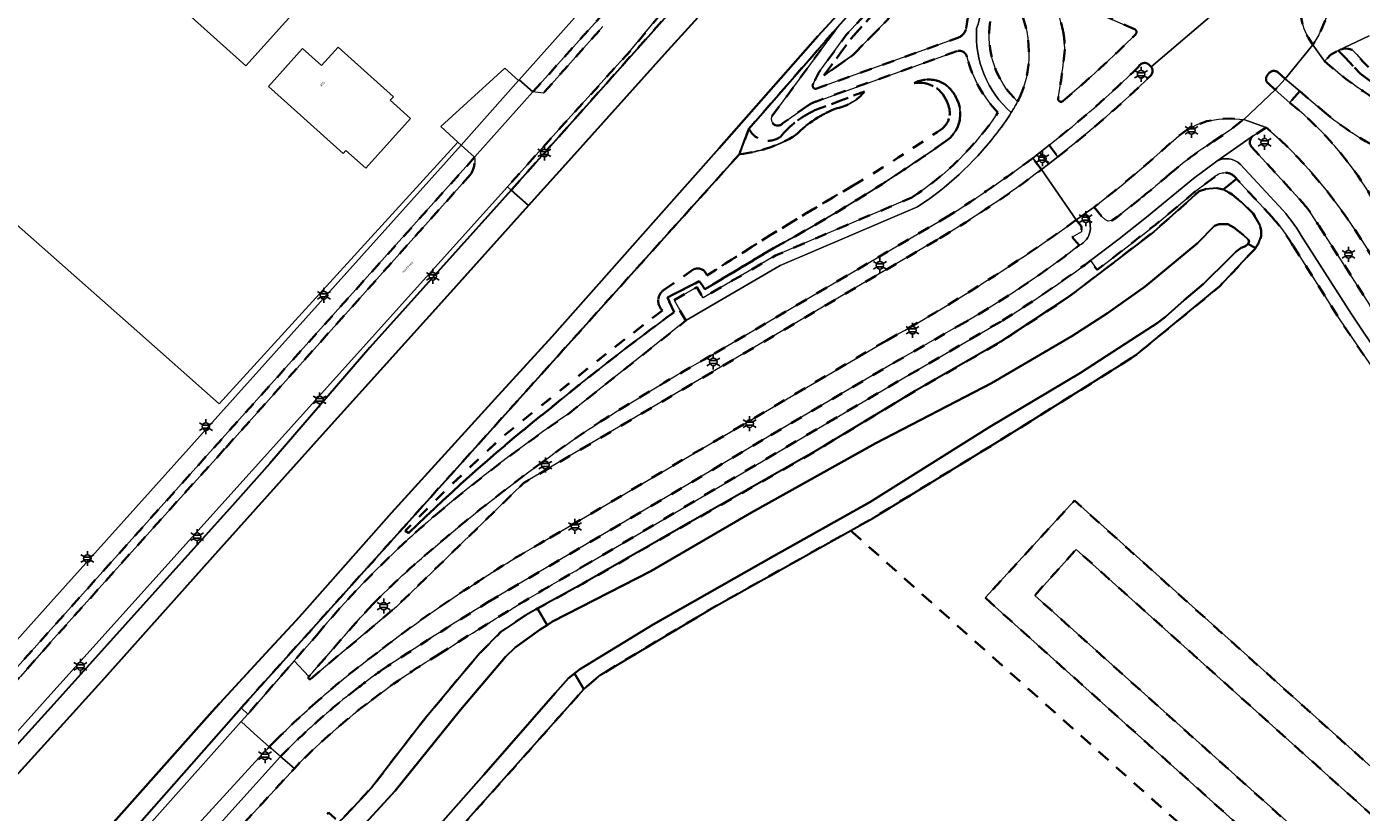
# Model space of a CAD drawing. Extents: x 105780 to 185197, y 477999 to 525027.
# Tile 4 of 256: x 105996 to 106222, y 478140 to 478273. Entities that reach past the tile are written whole.
import ezdxf
from ezdxf.enums import TextEntityAlignment as Align

# ---------------------------------------------------------------- set-up
doc = ezdxf.new("R2010")
doc.units = 0
doc.linetypes.add('XX-HIDDEN', pattern=[4, 2, -2])
for name, color, linetype, lineweight in [('B-GV-GR-MATERIAALGRENS-G', 252, 'XX-HIDDEN', 35), ('B-RO-IE-MEUBILAIR_WEGMEUBILAIR-S', 252, 'Continuous', 25), ('B-WE-GW-WATERGANG_SLOOT_INSTEEK-G', 252, 'Continuous', 30), ('B-XX-KG-KADASTRAAL_BEBOUWING-G', 252, 'Continuous', 20), ('B1-WE-GK-BESCHOEIING-G', 130, 'GK-BESCHOEIING', 35), ('B1-WE-GW-TALUD_KRUIN-G', 252, 'Continuous', 25), ('B1-WE-OG-BEBOUWING-T18', 7, 'Continuous', 18), ('B1-WE-OG-TERREIN_ERF-GV', 252, 'Continuous', 18), ('B1-WE-OG-TOPOGRAFIE-T18', 10, 'Continuous', 18), ('B1-WE-OG-WEG-GV', 7, 'Continuous', 18), ('B1-WE-VH-VERHARDING_ASFALT-GV', 252, 'Continuous', 18), ('B1-WE-VH-VERHARDING_BETONSTRAATSTEEN-GV', 252, 'Continuous', 18), ('B1-WE-VH-VERHARDING_TEGEL-GV', 252, 'Continuous', 18)]:
    doc.layers.add(name, color=color, linetype=linetype, lineweight=lineweight)
doc.styles.add('NLCS-ISO', font='NLCS-ISO.ttf')
doc.styles.add('NLCS-ISO-M200-T18', font='NLCS-ISO.ttf', dxfattribs={"height": 0.36})
doc.linetypes.add('GK-BESCHOEIING', pattern='A,30,-5,[1,NLCS.SHX,S=1,R=0,X=0,Y=0],-5', length=40)

# ---------------------------------------------------------------- blocks, each defined once
blk = doc.blocks.new('B-SIE-WEG_LICHTMAST-SO')
at = {"ltscale": 0.1}
for p, q in [((-1.1, 0.63), (-2.19, 1.27)), ((0, 1.27), (0, 2.53)), ((1.1, 0.63), (2.19, 1.27)), ((-1.1, -0.63), (-2.19, -1.27)), ((0, -1.27), (0, -2.53)), ((1.1, -0.63), (2.19, -1.27))]:
    blk.add_line(p, q, dxfattribs=at)
at = {"flags": 128}
for points in [[(-1.16, 0.5), (1.16, 0.5)], [(-1.16, -0.5), (1.16, -0.5)]]:
    blk.add_lwpolyline(points, dxfattribs=at)
at = {"ltscale": 0.1}
blk.add_circle((0, 0), 1.27, dxfattribs=at)
at = {"style": 'NLCS-ISO'}
blk.add_attdef('TYPE', text='', height=1.8, dxfattribs=at).set_placement((0, 2.53), align=Align.BOTTOM_CENTER)

msp = doc.modelspace()

# ---------------------------------------------------------------- linework, layer by layer
at = {"layer": 'B-GV-GR-MATERIAALGRENS-G', "flags": 128}
for points in [[(106212.58, 478271.364), (106213.33, 478270.195), (106214.348, 478271.871), (106215.483, 478274.482), (106216.281, 478276.441), (106217.456, 478279.987), (106218.313, 478282.727), (106219.893, 478286.557), (106221.221, 478289.252), (106225.036, 478295.828), (106224.892, 478296.449), (106224.603, 478297.014), (106224.028, 478297.454), (106222.204, 478298.536)], [(106103.053, 478275.391), (106098.038, 478269.277), (106086.825, 478256.935), (106077.176, 478246.215), (106077.803, 478245.654), (106086.245, 478255.077), (106101.392, 478272.076), (106120.066, 478293.033)], [(106145.721, 478284.079), (106134.506, 478271.925), (106129.808, 478265.522), (106128.902, 478263.664)], [(106151.42, 478282.843), (106151.283, 478282.415), (106143.718, 478276.783), (106135.611, 478268.487), (106130.667, 478265.003), (106135.279, 478271.288), (106144.549, 478281.516)], [(106144.549, 478281.516), (106135.279, 478271.288), (106130.667, 478265.003), (106135.611, 478268.487), (106143.718, 478276.783)], [(106183.204, 478272.855), (106170.304, 478278.474)], [(106093.503, 478275.623), (106081.473, 478262.225), (106083.257, 478262.043), (106093.278, 478273.268)], [(106121.898, 478258.158), (106133.029, 478273.257), (106117.994, 478255.998)], [(106154.726, 478273.032), (106155.006, 478274.842)], [(106129.307, 478262.744), (106153.299, 478271.391)], [(106153.138, 478269.141), (106129.397, 478260.638)], [(106298.919, 478215.171), (106294.018, 478215.16), (106289.968, 478218.462), (106284.03, 478223.505), (106274.739, 478232.231), (106269.87, 478237.213), (106264.203, 478242.665), (106260.127, 478245.059), (106254.181, 478249.429), (106251.066, 478250.898), (106245.609, 478253.497), (106239.502, 478256.449), (106233.998, 478258.025), (106228.219, 478260.79), (106224.992, 478262.578), (106221.337, 478265.351), (106217.634, 478269.264), (106216.343, 478268.478), (106215.308, 478267.459)], [(106273.587, 478237.447), (106272.502, 478238.473), (106272.261, 478238.686), (106272.097, 478238.83), (106270.109, 478240.583), (106265.715, 478244.336), (106258.713, 478250.657), (106256.518, 478252.595), (106254.399, 478254.295), (106252.156, 478255.749), (106249.768, 478256.953), (106247.237, 478257.985), (106244.64, 478258.803), (106241.907, 478259.415), (106233.633, 478260.99), (106231.506, 478261.428), (106229.834, 478261.928), (106228.104, 478262.579), (106226.396, 478263.477), (106224.908, 478264.479), (106223.872, 478265.307), (106223.702, 478265.47), (106221.914, 478267.244), (106220.777, 478268.584), (106219.99, 478269.364), (106219.373, 478269.537), (106218.697, 478269.566), (106217.634, 478269.264)], [(106217.634, 478269.264), (106221.337, 478265.351), (106224.992, 478262.578), (106228.219, 478260.79), (106233.998, 478258.025), (106239.502, 478256.449), (106245.609, 478253.497), (106251.066, 478250.898), (106254.181, 478249.429), (106260.127, 478245.059), (106264.203, 478242.665), (106269.87, 478237.213), (106274.739, 478232.231), (106284.03, 478223.505), (106289.968, 478218.462), (106294.018, 478215.16), (106298.919, 478215.171)], [(106186.02, 478266.455), (106185.668, 478266.832)], [(106205.976, 478265.444), (106205.639, 478265.027)], [(106205.763, 478263.7), (106206.993, 478262.602), (106208.639, 478264.438), (106207.427, 478265.551)], [(106129.153, 478259.14), (106137.543, 478262.312)], [(106137.543, 478262.312), (106129.153, 478259.14)], [(106211.134, 478262.347), (106209.427, 478260.418)], [(106215.629, 478258.559), (106211.134, 478262.347)], [(106127.912, 478259.878), (106123.71, 478256.935)], [(106163.424, 478260.61), (106163.582, 478260.911), (106163.738, 478261.214)], [(106196.47, 478253.83), (106199.61, 478255.951), (106201.673, 478257.596), (106199.424, 478257.745), (106197.401, 478257.657), (106195.434, 478257.281), (106193.802, 478256.714), (106191.988, 478255.751), (106190.664, 478254.821), (106188.491, 478252.913), (106185.515, 478250.248), (106180.905, 478246.377), (106178.177, 478244.201), (106176.34, 478242.764)], [(106117.994, 478255.998), (106116.391, 478251.714)], [(106205.468, 478256.234), (106203.329, 478254.845), (106202.93, 478254.3)], [(106229.848, 478223.661), (106229.206, 478224.576), (106227.512, 478227.243), (106226.526, 478228.988), (106225.642, 478230.839), (106221.643, 478237.122), (106218.711, 478241.502), (106215.881, 478245.31), (106212.658, 478249.148), (106209.917, 478252.103), (106207.753, 478254.21), (106205.468, 478256.234)], [(106168.752, 478253.248), (106170.21, 478251.249)], [(106202.924, 478253.032), (106211.711, 478243.435)], [(106071.62, 478251.188), (106000, 478171.385), (105987.634, 478157.606), (105980.655, 478149.881)], [(106116.391, 478251.714), (106032.141, 478158.119), (106033.268, 478157.071), (106040.337, 478165.174), (106041.131, 478166.085), (106044.925, 478170.433)], [(106167.44, 478249.097), (106165.993, 478251.042)], [(106029.537, 478202.081), (106070.97, 478248.31)], [(105939.836, 478018.62), (105966.527, 478047.583), (105992.56, 478076.212), (106000, 478083.988), (106007.647, 478092.983), (106018.288, 478105.739), (106029.264, 478117.834), (106042.811, 478133.101), (106042.88, 478133.179), (106046.41, 478136.613), (106045.927, 478137.04), (106044.803, 478138.033), (106046.915, 478140.423), (106048.039, 478139.43), (106048.703, 478138.843), (106049.487, 478139.606), (106054.192, 478144.611), (106063.179, 478156.28), (106072.5, 478167.369), (106076.051, 478170.957), (106080.269, 478173.802), (106082.256, 478174.895), (106089.87, 478179.082), (106109.65, 478190.393), (106129.017, 478201.369), (106146.062, 478211.669), (106160.545, 478219.964), (106171.795, 478227.411), (106175.02, 478229.835), (106186.429, 478238.611), (106192.791, 478244.206), (106194.113, 478245.458), (106195.19, 478245.796), (106197.098, 478245.972), (106198.179, 478245.729), (106200.457, 478247.558), (106200.335, 478247.69)], [(106200.457, 478247.558), (106198.179, 478245.729), (106199.677, 478244.907), (106201.262, 478243.587), (106203.264, 478241.688), (106204.353, 478239.785), (106204.477, 478239.301), (106204.607, 478238.79), (106204.607, 478238.748), (106204.612, 478237.877), (106204.203, 478236.713), (106203.627, 478235.797), (106202.878, 478234.998), (106202.373, 478234.46), (106197.601, 478229.373), (106183.633, 478217.927), (106181.234, 478216.337), (106161.046, 478203.696), (106138.871, 478190.132), (106135.205, 478188.084), (106240.887, 478093.941), (106273.105, 478127.405), (106269.943, 478129.668), (106267.559, 478131.801), (106241.027, 478102.184), (106157.952, 478176.708), (106173.03, 478193.143), (106251.416, 478122.782), (106258.462, 478130.746), (106230.606, 478155.711), (106230.554, 478156.022), (106234.251, 478160.296), (106262.47, 478135.106), (106270.941, 478144.395), (106243.818, 478168.753), (106243.375, 478170.611), (106243.729, 478170.936), (106240.99, 478173.539), (106246.501, 478179.664), (106247.168, 478179.771), (106249.03, 478177.928), (106251.039, 478180.176), (106261.799, 478170.405), (106260.101, 478168.407), (106277.849, 478152.005), (106284.336, 478159.286), (106265.667, 478175.994), (106232.046, 478206.053), (106231.214, 478206.8), (106227.436, 478210.864), (106223.013, 478216.153), (106217.807, 478223.869), (106209.963, 478236.26)], [(106196.691, 478247.851), (106193.861, 478245.73), (106186.709, 478239.787), (106181.971, 478236.051), (106176.861, 478232.172), (106175.749, 478233.713)], [(106206.444, 478241.079), (106200.457, 478247.558)], [(106107.348, 478223.587), (106105.333, 478227.014), (106109.168, 478229.239), (106110.262, 478227.451), (106122.48, 478234.579), (106145.558, 478244.407)], [(106176.34, 478242.764), (106177.718, 478241.106), (106178.268, 478240.589), (106178.741, 478240.384), (106179.334, 478240.484), (106180.334, 478241.148), (106184.485, 478244.459)], [(106151.858, 478241.329), (106111.554, 478217.659)], [(106173.855, 478236.311), (106172.647, 478237.691), (106174.246, 478238.567), (106174.197, 478239.51), (106173.343, 478240.601)], [(106214.328, 478239.655), (106227.538, 478219.149), (106233.081, 478212.815), (106236.544, 478209.422), (106269.896, 478179.606), (106287.087, 478164.31)], [(106043.928, 478163.023), (106058.392, 478175.214), (106079.961, 478196.144), (106150.294, 478237.533)], [(106122.133, 478235.82), (106110.564, 478228.889), (106109.604, 478230.242), (106104.211, 478227.5), (106105.358, 478224.993)], [(106105.358, 478224.993), (106104.211, 478227.5), (106109.604, 478230.242), (106110.564, 478228.889), (106122.133, 478235.82)], [(106103.715, 478228.829), (106108.577, 478232.199)], [(106108.577, 478232.199), (106103.715, 478228.829)], [(106103.366, 478225.309), (106095.305, 478219.093), (106085.628, 478211.398), (106075.994, 478203.649), (106067.843, 478195.962), (106059.899, 478188.062), (106060.489, 478187.677)], [(106087.452, 478207.791), (106107.348, 478223.587)], [(106095.305, 478219.093), (106103.366, 478225.309)], [(106160.528, 478223.393), (106144.193, 478213.88), (106109.119, 478193.245), (106091.122, 478182.69)], [(106121.698, 478204.233), (106143.301, 478216.878), (106153.323, 478222.623)], [(106060.489, 478187.677), (106059.899, 478188.062), (106067.843, 478195.962), (106075.994, 478203.649), (106085.628, 478211.398), (106095.305, 478219.093)], [(106141.295, 478220.242), (106083.426, 478186.332)], [(106073.874, 478175.959), (106107.945, 478196.038), (106121.698, 478204.233)], [(105982.555, 478149.851), (105983.407, 478150.693), (105989.025, 478156.835), (105990.309, 478158.451), (105994.827, 478163.431), (105996.041, 478164.75), (106000, 478169.266), (106020.24, 478191.84), (106029.537, 478202.081)], [(106038.02, 478152.659), (106036.916, 478151.545), (106037.235, 478151.267), (106038.82, 478149.891)], [(106042.095, 478148.875), (106041.163, 478147.866), (106035.776, 478142.032), (106032.769, 478138.807), (106000, 478102.36), (105967.345, 478066.04), (105967.835, 478065.583), (105971.067, 478062.571), (105968.777, 478060.061), (105966.68, 478061.935), (105965.514, 478062.977), (105965.002, 478063.435), (105907.98, 478000.013)]]:
    msp.add_lwpolyline(points, dxfattribs=at)
for points in [[(106163.738, 478261.214, 0.2566463), (106162.306, 478278.849)], [(106169.599, 478277.812, -0.036676), (106171.121, 478272.412)], [(106211.202, 478275.666, 0.0901715), (106212.58, 478271.364)], [(106158.81, 478274.12, 0.2480946), (106163.424, 478260.61)], [(106153.299, 478271.391, 0.278367), (106154.726, 478273.032)], [(106171.048, 478260.652, 0.0219573), (106183.4, 478272.027)], [(106171.121, 478272.412, -0.0495939), (106171.387, 478269.386)], [(106183.4, 478272.027, 0.4903094), (106183.204, 478272.855)], [(106154.853, 478268.186, 0.4216726), (106153.138, 478269.141)], [(106171.387, 478269.386, -0.0231334), (106170.266, 478261.135)], [(106160.073, 478258.735, -0.1294634), (106154.853, 478268.186)], [(106183.898, 478266.526, -0.0287044), (106168.752, 478253.248)], [(106185.668, 478266.832, 0.5039349), (106183.898, 478266.526)], [(106185.974, 478265.035, 0.3380385), (106186.02, 478266.455)], [(106215.308, 478267.459, 0.0851267), (106231.239, 478257.277)], [(106145.913, 478263.697, -0.4400474), (106152.956, 478261.374)], [(106152.956, 478261.374, 0.4400474), (106145.913, 478263.697)], [(106170.21, 478251.249, 0.0269345), (106185.974, 478265.035)], [(106205.639, 478265.027, 0.4235456), (106205.763, 478263.7)], [(106207.427, 478265.551, 0.3990505), (106205.976, 478265.444)], [(106128.902, 478263.664, 0.6227281), (106129.307, 478262.744)], [(106137.543, 478262.312, -0.1785504), (106132.899, 478259.491)], [(106132.899, 478259.491, 0.1785504), (106137.543, 478262.312)], [(106151.603, 478260.214, 0.3828098), (106145.913, 478263.697)], [(106145.913, 478263.697, -0.3828098), (106151.603, 478260.214)], [(106129.397, 478260.638, 0.0833757), (106127.912, 478259.878)], [(106150.727, 478256.073, 0.3458136), (106151.603, 478260.214)], [(106151.603, 478260.214, -0.3458136), (106150.727, 478256.073)], [(106152.956, 478261.374, -0.4057412), (106151.121, 478253.795)], [(106151.121, 478253.795, 0.4057412), (106152.956, 478261.374)], [(106170.266, 478261.135, 0.6361388), (106171.048, 478260.652)], [(106209.427, 478260.418, -0.1413652), (106228.549, 478233.043)], [(106123.71, 478256.935, -0.9077639), (106121.898, 478258.158)], [(106123.311, 478254.648, -0.110304), (106129.153, 478259.14)], [(106129.153, 478259.14, 0.110304), (106123.311, 478254.648)], [(106132.899, 478259.491, 0.1079089), (106125.948, 478254.979)], [(106125.948, 478254.979, -0.1079089), (106132.899, 478259.491)], [(106145.558, 478244.407, 0.1007177), (106160.073, 478258.735)], [(106226.588, 478251.683, -0.0687985), (106215.629, 478258.559)], [(106117.994, 478255.998, 0.461535), (106123.311, 478254.648)], [(106123.311, 478254.648, -0.461535), (106117.994, 478255.998)], [(106135.617, 478246.402, 0.0138389), (106150.727, 478256.073)], [(106150.727, 478256.073, -0.0138389), (106135.617, 478246.402)], [(106125.948, 478254.979, -0.1160447), (106116.391, 478251.714)], [(106116.391, 478251.714, 0.1160447), (106125.948, 478254.979)], [(106151.121, 478253.795, -0.0294923), (106122.133, 478235.82)], [(106122.133, 478235.82, 0.0294923), (106151.121, 478253.795)], [(106189.062, 478248.281, -0.0338815), (106196.47, 478253.83)], [(106202.93, 478254.3, 0.4053612), (106202.924, 478253.032)], [(106070.97, 478248.31, 0.1605025), (106071.62, 478251.188)], [(106165.993, 478251.042, -0.0159308), (106151.858, 478241.329)], [(106150.294, 478237.533, 0.0288337), (106167.44, 478249.097)], [(106184.485, 478244.459, 0.0079663), (106189.062, 478248.281)], [(106200.335, 478247.69, 0.4486799), (106196.691, 478247.851)], [(106110.888, 478231.197, -0.0124188), (106135.617, 478246.402)], [(106135.617, 478246.402, 0.0124188), (106110.888, 478231.197)], [(106211.711, 478243.435, -0.0342124), (106214.328, 478239.655)], [(106173.343, 478240.601, -0.0300965), (106141.295, 478220.242)], [(106209.963, 478236.26, 0.0467591), (106206.444, 478241.079)], [(106153.323, 478222.623, 0.0365283), (106173.855, 478236.311)], [(106175.749, 478233.713, -0.0214168), (106160.528, 478223.393)], [(106108.577, 478232.199, -0.4905896), (106110.888, 478231.197)], [(106110.888, 478231.197, 0.4905896), (106108.577, 478232.199)], [(106103.366, 478225.309, -0.4889028), (106103.715, 478228.829)], [(106103.715, 478228.829, 0.4889028), (106103.366, 478225.309)], [(106105.358, 478224.993, 0.0149624), (106084.544, 478208.856)], [(106084.544, 478208.856, -0.0149624), (106105.358, 478224.993)], [(106111.554, 478217.659, 0.0111103), (106093.569, 478206.921)], [(106084.544, 478208.856, 0.0255567), (106060.489, 478187.677)], [(106060.489, 478187.677, -0.0255567), (106084.544, 478208.856)], [(106065.013, 478190.698, -0.0250931), (106087.452, 478207.791)], [(106093.569, 478206.921, 0.0193708), (106083.192, 478199.746)], [(106083.192, 478199.746, 0.0216818), (106064.61, 478185.073)], [(106044.925, 478170.433, -0.0428966), (106065.013, 478190.698)], [(106083.426, 478186.332, 0.0176529), (106070.761, 478178.532)], [(106064.61, 478185.073, 0.0222614), (106054.399, 478175.651)], [(106091.122, 478182.69, 0.011883), (106065.791, 478167.291)], [(106070.761, 478178.532, 0.023025), (106055.127, 478167.412)], [(106054.399, 478175.651, 0.0049885), (106043.608, 478163.393)], [(106055.805, 478164.405, -0.009752), (106073.874, 478175.959)], [(106055.127, 478167.412, 0.0207479), (106045.109, 478159.306)], [(106065.791, 478167.291, 0.0304964), (106053.379, 478158.808)], [(106043.608, 478163.393, 1.0230687), (106043.928, 478163.023)], [(106051.583, 478161.263, -0.0103371), (106055.805, 478164.405)], [(106047.192, 478157.698, -0.011072), (106051.583, 478161.263)], [(106045.109, 478159.306, 0.015621), (106038.02, 478152.659)], [(106053.379, 478158.808, 0.0305877), (106042.095, 478148.875)], [(106038.82, 478149.891, -0.0242341), (106047.192, 478157.698)]]:
    msp.add_lwpolyline(points, format="xyb", dxfattribs=at)
for points in [[(106175.945, 478039.949), (106176.407, 478040.351), (106179.382, 478042.393), (106182.401, 478043.973), (106184.511, 478045.691), (106202.423, 478056.637), (106202.967, 478057.493), (106214.391, 478065.439), (106227.313, 478075.503), (106241.415, 478088.217), (106251.72, 478099.202), (106264.218, 478113.099), (106273.478, 478124.104), (106274.556, 478124.566), (106273.105, 478127.405), (106240.887, 478093.941), (106135.205, 478188.084), (106112.469, 478175.383), (106092.857, 478163.658), (106090.13, 478161.319), (106090.107, 478161.293), (106073.874, 478143.055), (106060.88, 478128.623), (106067.674, 478122.352), (106068.256, 478122.273), (106069.754, 478121.45), (106085.351, 478107.421), (106103.785, 478090.584), (106121.883, 478074.41), (106146.488, 478052.127), (106166.883, 478033.914)], [(106247.415, 478118.342), (106173.32, 478184.907), (106166.321, 478177.115), (106240.471, 478110.599)]]:
    msp.add_lwpolyline(points, close=True, dxfattribs=at)
at = {"layer": 'B-WE-GW-WATERGANG_SLOOT_INSTEEK-G', "flags": 128}
for points in [[(106120.066, 478293.033), (106101.392, 478272.076), (106086.245, 478255.077), (106077.803, 478245.654), (106080.75, 478243.016), (106088.022, 478251.118), (106103.701, 478268.633), (106121.363, 478288.067), (106129.886, 478297.615), (106129.774, 478297.763), (106129.663, 478297.911), (106127.406, 478301.239), (106127.072, 478300.874), (106126.226, 478302.857)], [(106121.363, 478288.067), (106103.701, 478268.633), (106088.022, 478251.118), (106080.75, 478243.016), (106067.06, 478227.765), (106045.405, 478203.744), (106027.316, 478183.577), (106009.078, 478163.143), (106000, 478153.134), (105987.858, 478139.834), (105964.293, 478113.29), (105962.091, 478110.81), (105937.935, 478083.944), (105915.774, 478058.976), (105892.444, 478032.933), (105875.267, 478013.452), (105863.109, 478000.013)], [(106032.141, 478158.119), (106116.391, 478251.714), (106117.994, 478255.998), (106133.029, 478273.257), (106143.998, 478285.5), (106142.9, 478286.111), (106129.651, 478271.642), (106112.983, 478252.711), (106102.271, 478240.668), (106084.711, 478220.885), (106075.055, 478210.292), (106057.558, 478191.107), (106042.457, 478174.011), (106041.378, 478172.837), (106036.351, 478167.369), (106027.271, 478157.495), (106008.786, 478136.728), (106000, 478126.48), (105993.77, 478119.419), (105965.18, 478087.808), (105934.691, 478053.746), (105903.217, 478018.757), (105886.627, 478000.013)], [(105903.217, 478018.757), (105934.691, 478053.746), (105965.18, 478087.808), (105993.77, 478119.419), (106000, 478126.48), (106008.786, 478136.728), (106027.271, 478157.495), (106036.351, 478167.369), (106041.378, 478172.837), (106042.457, 478174.011), (106057.558, 478191.107), (106075.055, 478210.292), (106084.711, 478220.885), (106102.271, 478240.668), (106112.983, 478252.711), (106129.651, 478271.642), (106142.9, 478286.111)], [(106058.592, 478130.306), (106073.198, 478146.819), (106085.245, 478160.579), (106087.473, 478163.164), (106088.528, 478163.953), (106089.374, 478164.585), (106101.786, 478172.205), (106122.145, 478183.767), (106138.45, 478192.901), (106158.72, 478205.626), (106174.029, 478214.755), (106183.708, 478221.031), (106187.017, 478223.124), (106188.423, 478224.211), (106191.562, 478227.049), (106194.868, 478229.806), (106199.162, 478234.062), (106200.318, 478235.231), (106201.227, 478235.899), (106201.973, 478236.152), (106202.386, 478236.57), (106202.55, 478236.986), (106202.382, 478237.317), (106201.548, 478238.059), (106199.964, 478239.296), (106198.965, 478239.872), (106197.471, 478239.864), (106196.725, 478239.611), (106193.835, 478236.691), (106184.992, 478229.339), (106178.624, 478224.823), (106172.585, 478220.973), (106159.013, 478213.015), (106139.476, 478202.868), (106118.454, 478191.136), (106101.406, 478181.251), (106084.766, 478172.696), (106083.878, 478172.121), (106082.698, 478171.357), (106078.48, 478168.346), (106076.828, 478166.761), (106069.239, 478157.789), (106058.204, 478144.117), (106051.285, 478136.562)], [(105891.585, 478000.013), (105906.122, 478016.285), (105961.026, 478077.174), (105979.863, 478098.396), (105999.55, 478120.379), (105999.972, 478120.907), (106006.104, 478128.578), (106032.141, 478158.119)]]:
    msp.add_lwpolyline(points, dxfattribs=at)
for points in [[(106067.06, 478227.765), (106080.75, 478243.016), (106077.803, 478245.654), (106053.934, 478219.013), (106037.017, 478199.424), (106031.115, 478192.849), (106000, 478158.184), (105961.071, 478115.38), (105964.293, 478113.29), (105987.858, 478139.834), (106000, 478153.134), (106009.078, 478163.143), (106027.316, 478183.577), (106045.405, 478203.744)], [(106198.179, 478245.729), (106197.098, 478245.972), (106195.19, 478245.796), (106194.113, 478245.458), (106192.791, 478244.206), (106186.429, 478238.611), (106175.02, 478229.835), (106171.795, 478227.411), (106160.545, 478219.964), (106146.062, 478211.669), (106129.017, 478201.369), (106109.65, 478190.393), (106089.87, 478179.082), (106082.256, 478174.895), (106083.878, 478172.121), (106084.766, 478172.696), (106101.406, 478181.251), (106118.454, 478191.136), (106139.476, 478202.868), (106159.013, 478213.015), (106172.585, 478220.973), (106178.624, 478224.823), (106184.992, 478229.339), (106193.835, 478236.691), (106196.725, 478239.611), (106197.471, 478239.864), (106198.965, 478239.872), (106199.964, 478239.296), (106201.548, 478238.059), (106202.382, 478237.317), (106202.55, 478236.986), (106202.386, 478236.57), (106203.627, 478235.797), (106204.203, 478236.713), (106204.612, 478237.877), (106204.607, 478238.748), (106204.607, 478238.79), (106204.477, 478239.301), (106204.353, 478239.785), (106203.264, 478241.688), (106201.262, 478243.587), (106199.677, 478244.907)], [(106203.627, 478235.797), (106202.386, 478236.57), (106201.973, 478236.152), (106201.227, 478235.899), (106200.318, 478235.231), (106199.162, 478234.062), (106194.868, 478229.806), (106191.562, 478227.049), (106188.423, 478224.211), (106187.017, 478223.124), (106183.708, 478221.031), (106174.029, 478214.755), (106158.72, 478205.626), (106138.45, 478192.901), (106122.145, 478183.767), (106101.786, 478172.205), (106089.374, 478164.585), (106088.528, 478163.953), (106090.107, 478161.293), (106090.13, 478161.319), (106092.857, 478163.658), (106112.469, 478175.383), (106135.205, 478188.084), (106138.871, 478190.132), (106161.046, 478203.696), (106181.234, 478216.337), (106183.633, 478217.927), (106197.601, 478229.373), (106202.373, 478234.46), (106202.878, 478234.998)], [(106083.878, 478172.121), (106082.256, 478174.895), (106080.269, 478173.802), (106076.051, 478170.957), (106072.5, 478167.369), (106063.179, 478156.28), (106054.192, 478144.611), (106049.487, 478139.606), (106048.703, 478138.843), (106051.285, 478136.562), (106058.204, 478144.117), (106069.239, 478157.789), (106076.828, 478166.761), (106078.48, 478168.346), (106082.698, 478171.357)], [(106090.107, 478161.293), (106088.528, 478163.953), (106087.473, 478163.164), (106085.245, 478160.579), (106073.198, 478146.819), (106058.592, 478130.306), (106058.488, 478130.198), (106060.61, 478128.323), (106060.88, 478128.623), (106073.874, 478143.055)]]:
    msp.add_lwpolyline(points, close=True, dxfattribs=at)
at = {"layer": 'B-XX-KG-KADASTRAAL_BEBOUWING-G', "flags": 128}
for points in [[(106046.366, 478281.564), (106024.074, 478301.575), (106010.671, 478286.645), (106032.964, 478266.633)], [(106039.984, 478260.291), (106049.405, 478251.824), (106049.869, 478252.339), (106053.217, 478249.33), (106060.778, 478257.743), (106057.35, 478260.824), (106057.887, 478261.421), (106048.545, 478269.816), (106045.739, 478266.694), (106042.524, 478269.584), (106036.769, 478263.18)]]:
    msp.add_lwpolyline(points, close=True, dxfattribs=at)
at = {"layer": 'B1-WE-GK-BESCHOEIING-G', "flags": 128}
msp.add_lwpolyline([(105886.627, 478000.013), (105902.146, 478017.547), (105903.217, 478018.757), (105934.691, 478053.746), (105936.763, 478056.061), (105965.18, 478087.808), (105968.815, 478091.827), (105993.77, 478119.419), (106000, 478126.48), (106006.104, 478133.6), (106008.786, 478136.728), (106027.271, 478157.495), (106028.517, 478158.85)], dxfattribs=at)
at = {"layer": 'B1-WE-GW-TALUD_KRUIN-G', "flags": 128}
for points in [[(106130.667, 478265.003), (106135.611, 478268.487), (106143.718, 478276.783), (106151.283, 478282.415)], [(106105.358, 478224.993), (106104.211, 478227.5), (106109.604, 478230.242), (106110.564, 478228.889), (106122.133, 478235.82)], [(106059.899, 478188.062), (106060.489, 478187.677)]]:
    msp.add_lwpolyline(points, dxfattribs=at)
at = {"layer": 'B1-WE-GW-TALUD_KRUIN-G'}
for points in [[(106152.956, 478261.374, 0.4400474), (106145.913, 478263.697)], [(106132.899, 478259.491, 0.1785504), (106137.543, 478262.312)], [(106151.121, 478253.795, 0.4057412), (106152.956, 478261.374)], [(106125.948, 478254.979, -0.1079089), (106132.899, 478259.491)], [(106116.391, 478251.714, 0.1160447), (106125.948, 478254.979)], [(106122.133, 478235.82, 0.0294923), (106151.121, 478253.795)], [(106084.544, 478208.856, -0.0149624), (106105.358, 478224.993)], [(106060.489, 478187.677, -0.0255567), (106084.544, 478208.856)]]:
    msp.add_lwpolyline(points, format="xyb", dxfattribs=at)
at = {"layer": 'B1-WE-OG-TERREIN_ERF-GV', "flags": 128}
for points in [[(106076.715, 478266.25), (106079.036, 478264.159), (106079.145, 478264.281), (106091.354, 478277.971), (106090.781, 478278.502), (106089.224, 478279.945), (106092.787, 478283.312), (106094.089, 478282.132), (106094.289, 478282.351), (106095.81, 478284.02), (106036.037, 478337.08), (106035.89, 478337.21), (106000, 478297.563), (105984.704, 478280.667), (105968.362, 478262.614), (106000, 478234.67), (106015.03, 478221.42), (106028.45, 478209.49), (106068.786, 478253.741), (106065.908, 478256.402)], [(106010.671, 478286.645), (106024.074, 478301.575), (106046.366, 478281.564), (106032.964, 478266.633)], [(106042.524, 478269.584), (106045.739, 478266.694), (106048.545, 478269.816), (106057.887, 478261.421), (106057.35, 478260.824), (106060.778, 478257.743), (106053.217, 478249.33), (106049.869, 478252.339), (106049.405, 478251.824), (106039.984, 478260.291), (106036.769, 478263.18)], [(106079.036, 478264.159), (106076.715, 478266.25), (106065.908, 478256.402), (106068.786, 478253.741), (106069.345, 478253.224)]]:
    msp.add_lwpolyline(points, close=True, dxfattribs=at)
at = {"layer": 'B1-WE-OG-WEG-GV', "flags": 128}
msp.add_lwpolyline([(106077.803, 478245.654), (106077.176, 478246.215), (106034, 478198.25), (106000, 478160.43), (105960.126, 478115.965), (105961.071, 478115.38), (106000, 478158.184), (106031.115, 478192.849), (106037.017, 478199.424), (106053.934, 478219.013)], close=True, dxfattribs=at)
for points in [[(105991.792, 478110.477), (105998.115, 478117.567), (106000, 478119.684), (106032.179, 478155.823), (106033.268, 478157.071), (106032.141, 478158.119), (106006.104, 478128.578), (105999.972, 478120.907), (105999.55, 478120.379), (105979.863, 478098.396), (105961.026, 478077.174), (105906.122, 478016.285), (105891.585, 478000.013)], [(106000, 478106.614), (106031.105, 478141.339), (106038.82, 478149.891), (106037.235, 478151.267), (106036.916, 478151.545)], [(106035.799, 478150.395), (106002.338, 478113.846), (106000, 478111.191), (105998.946, 478109.995), (105964.14, 478070.624), (105963.967, 478070.153), (105963.955, 478069.678), (105964.019, 478069.216), (105964.237, 478068.857), (105964.404, 478068.472), (105964.738, 478068.138), (105965.072, 478067.996), (105965.408, 478068.067), (106000, 478106.614)]]:
    msp.add_lwpolyline(points, dxfattribs=at)
at = {"layer": 'B1-WE-OG-WEG-GV'}
msp.add_lwpolyline([(106036.916, 478151.545, 0.0022115), (106035.799, 478150.395)], format="xyb", dxfattribs=at)
at = {"layer": 'B1-WE-VH-VERHARDING_ASFALT-GV', "flags": 128}
for points in [[(106225.036, 478295.828), (106221.221, 478289.252), (106219.893, 478286.557), (106218.313, 478282.727), (106217.456, 478279.987), (106216.281, 478276.441), (106215.483, 478274.482), (106214.348, 478271.871), (106213.33, 478270.195), (106215.308, 478267.459), (106216.343, 478268.478), (106217.634, 478269.264), (106222.835, 478271.736)], [(106175.79, 478284.826), (106170.304, 478278.474), (106183.204, 478272.855)], [(106185.668, 478266.832), (106186.02, 478266.455), (106205.788, 478283.386), (106205.338, 478283.698)], [(106205.788, 478283.386), (106186.02, 478266.455)], [(105960.126, 478115.965), (106000, 478160.43), (106034, 478198.25), (106077.176, 478246.215), (106086.825, 478256.935), (106098.038, 478269.277), (106103.053, 478275.391)], [(106093.278, 478273.268), (106083.257, 478262.043), (106081.473, 478262.225), (106071.62, 478251.188)], [(106207.427, 478265.551), (106208.639, 478264.438), (106213.33, 478270.195), (106212.58, 478271.364)], [(106222.835, 478271.736), (106217.634, 478269.264), (106218.697, 478269.566), (106219.373, 478269.537), (106219.99, 478269.364), (106220.777, 478268.584), (106221.914, 478267.244)], [(106215.308, 478267.459), (106213.33, 478270.195), (106208.639, 478264.438), (106211.134, 478262.347), (106215.629, 478258.559)], [(106205.639, 478265.027), (106205.976, 478265.444)], [(106170.21, 478251.249), (106168.641, 478250.043), (106167.44, 478249.097), (106173.343, 478240.601), (106174.044, 478241.109), (106174.743, 478241.619), (106176.34, 478242.764), (106178.177, 478244.201), (106180.905, 478246.377), (106185.515, 478250.248), (106188.491, 478252.913), (106190.664, 478254.821), (106191.988, 478255.751), (106193.802, 478256.714), (106195.434, 478257.281), (106197.401, 478257.657), (106199.424, 478257.745), (106201.673, 478257.596), (106206.993, 478262.602), (106205.763, 478263.7)], [(106209.427, 478260.418), (106206.993, 478262.602), (106201.673, 478257.596), (106205.468, 478256.234), (106207.753, 478254.21), (106209.917, 478252.103), (106212.658, 478249.148), (106215.881, 478245.31), (106218.711, 478241.502), (106221.643, 478237.122), (106225.642, 478230.839), (106226.526, 478228.988), (106227.512, 478227.243), (106229.206, 478224.576), (106229.848, 478223.661)], [(106163.738, 478261.214), (106163.582, 478260.911), (106163.424, 478260.61)], [(106175.749, 478233.713), (106180.587, 478237.386), (106185.218, 478241.054), (106193.14, 478247.607), (106197.115, 478250.544), (106203.329, 478254.845), (106205.468, 478256.234), (106201.673, 478257.596), (106199.61, 478255.951), (106196.47, 478253.83)], [(106165.993, 478251.042), (106166.593, 478251.526), (106167.195, 478252.01), (106167.972, 478252.63), (106168.752, 478253.248)], [(106070.97, 478248.31), (106029.537, 478202.081), (106020.24, 478191.84), (106000, 478169.266), (105996.041, 478164.75), (105994.827, 478163.431), (105990.309, 478158.451), (105989.025, 478156.835), (105983.407, 478150.693), (105982.555, 478149.851), (105982.429, 478149.727), (105973.797, 478140.5)], [(106173.343, 478240.601), (106167.44, 478249.097)], [(106184.485, 478244.459), (106180.334, 478241.148), (106179.334, 478240.484), (106178.741, 478240.384), (106178.268, 478240.589), (106177.718, 478241.106), (106176.34, 478242.764), (106174.743, 478241.619)], [(106146.491, 478242.808), (106123.253, 478232.871), (106107.348, 478223.587), (106087.452, 478207.791)], [(106111.554, 478217.659), (106151.858, 478241.329)], [(106150.294, 478237.533), (106079.961, 478196.144), (106058.392, 478175.214), (106043.928, 478163.023)], [(106153.323, 478222.623), (106143.301, 478216.878), (106121.698, 478204.233), (106107.945, 478196.038), (106073.874, 478175.959)], [(106144.193, 478213.88), (106160.528, 478223.393)], [(106083.426, 478186.332), (106141.295, 478220.242)], [(106091.122, 478182.69), (106109.119, 478193.245), (106144.193, 478213.88)], [(106251.416, 478122.782), (106173.03, 478193.143), (106157.952, 478176.708), (106241.027, 478102.184)], [(106044.925, 478170.433), (106041.131, 478166.085), (106043.608, 478163.393)], [(106043.608, 478163.393), (106041.131, 478166.085), (106040.337, 478165.174), (106033.268, 478157.071), (106032.179, 478155.823), (106034.388, 478153.74), (106036.916, 478151.545), (106038.02, 478152.659)], [(106036.916, 478151.545), (106034.388, 478153.74), (106032.179, 478155.823), (106000, 478119.684), (105998.115, 478117.567), (105991.792, 478110.477), (105892.627, 478000.013)], [(105900.96, 478000.013), (105901.256, 478000.343), (105902.743, 478001.999), (105949.316, 478053.856), (105958.865, 478064.658), (105964.14, 478070.624), (105998.946, 478109.995), (106000, 478111.191), (106002.338, 478113.846), (106035.799, 478150.395)], [(105907.98, 478000.013), (105965.002, 478063.435), (105967.345, 478066.04), (106000, 478102.36), (106032.769, 478138.807), (106035.776, 478142.032), (106041.163, 478147.866), (106038.82, 478149.891), (106031.105, 478141.339), (106000, 478106.614), (105965.408, 478068.067), (105962.356, 478064.665), (105951.186, 478052.218), (105904.634, 478000.343), (105904.338, 478000.013)], [(106038.82, 478149.891), (106041.163, 478147.866), (106042.095, 478148.875)]]:
    msp.add_lwpolyline(points, dxfattribs=at)
at = {"layer": 'B1-WE-VH-VERHARDING_ASFALT-GV'}
for points in [[(106162.306, 478278.849, -0.2566463), (106163.738, 478261.214)], [(106171.121, 478272.412, 0.036676), (106169.599, 478277.812)], [(106212.58, 478271.364, -0.0901715), (106211.202, 478275.666)], [(106183.4, 478272.027, -0.0219573), (106171.048, 478260.652)], [(106171.387, 478269.386, 0.0495939), (106171.121, 478272.412)], [(106183.204, 478272.855, -0.4903094), (106183.4, 478272.027)], [(106170.266, 478261.135, 0.0231334), (106171.387, 478269.386)], [(106168.752, 478253.248, 0.0287044), (106183.898, 478266.526)], [(106183.898, 478266.526, -0.5039349), (106185.668, 478266.832)], [(106186.02, 478266.455, -0.3380385), (106185.974, 478265.035)], [(106231.239, 478257.277, -0.0851267), (106215.308, 478267.459)], [(106185.974, 478265.035, -0.0269345), (106170.21, 478251.249)], [(106205.763, 478263.7, -0.4235456), (106205.639, 478265.027)], [(106205.976, 478265.444, -0.3990505), (106207.427, 478265.551)], [(106163.424, 478260.61, -0.0155651), (106162.349, 478258.737)], [(106171.048, 478260.652, -0.6361388), (106170.266, 478261.135)], [(106228.549, 478233.043, 0.1413652), (106209.427, 478260.418)], [(106162.349, 478258.737, -0.0304584), (106159.577, 478254.873)], [(106215.629, 478258.559, 0.0687985), (106226.588, 478251.683)], [(106159.577, 478254.873, -0.0845703), (106146.491, 478242.808)], [(106196.47, 478253.83, 0.0338815), (106189.062, 478248.281)], [(106071.62, 478251.188, -0.1605025), (106070.97, 478248.31)], [(106151.858, 478241.329, 0.0159308), (106165.993, 478251.042)], [(106167.44, 478249.097, -0.0288337), (106150.294, 478237.533)], [(106189.062, 478248.281, -0.0079663), (106184.485, 478244.459)], [(106174.743, 478241.619, -0.519978), (106173.855, 478236.311)], [(106141.295, 478220.242, 0.0300965), (106173.343, 478240.601)], [(106173.855, 478236.311, -0.0365283), (106153.323, 478222.623)], [(106160.528, 478223.393, 0.0214168), (106175.749, 478233.713)], [(106093.569, 478206.921, -0.0111103), (106111.554, 478217.659)], [(106087.452, 478207.791, 0.0250931), (106065.013, 478190.698)], [(106083.192, 478199.746, -0.0193708), (106093.569, 478206.921)], [(106064.61, 478185.073, -0.0216818), (106083.192, 478199.746)], [(106065.013, 478190.698, 0.0428966), (106044.925, 478170.433)], [(106070.761, 478178.532, -0.0176529), (106083.426, 478186.332)], [(106054.399, 478175.651, -0.0222614), (106064.61, 478185.073)], [(106065.791, 478167.291, -0.011883), (106091.122, 478182.69)], [(106055.127, 478167.412, -0.023025), (106070.761, 478178.532)], [(106043.608, 478163.393, -0.0049885), (106054.399, 478175.651)], [(106073.874, 478175.959, 0.009752), (106055.805, 478164.405)], [(106045.109, 478159.306, -0.0207479), (106055.127, 478167.412)], [(106053.379, 478158.808, -0.0304964), (106065.791, 478167.291)], [(106043.928, 478163.023, -1.0230687), (106043.608, 478163.393)], [(106055.805, 478164.405, 0.0103371), (106051.583, 478161.263)], [(106051.583, 478161.263, 0.011072), (106047.192, 478157.698)], [(106038.02, 478152.659, -0.015621), (106045.109, 478159.306)], [(106042.095, 478148.875, -0.0305877), (106053.379, 478158.808)], [(106047.192, 478157.698, 0.0242341), (106038.82, 478149.891)], [(106035.799, 478150.395, -0.0022115), (106036.916, 478151.545)]]:
    msp.add_lwpolyline(points, format="xyb", dxfattribs=at)
at = {"layer": 'B1-WE-VH-VERHARDING_ASFALT-GV', "flags": 128}
for points in [[(106208.639, 478264.438), (106206.993, 478262.602), (106209.427, 478260.418), (106211.134, 478262.347)], [(106168.752, 478253.248), (106167.972, 478252.63), (106167.195, 478252.01), (106168.641, 478250.043), (106170.21, 478251.249)], [(106247.415, 478118.342), (106240.471, 478110.599), (106166.321, 478177.115), (106173.32, 478184.907)]]:
    msp.add_lwpolyline(points, close=True, dxfattribs=at)
at = {"layer": 'B1-WE-VH-VERHARDING_BETONSTRAATSTEEN-GV', "flags": 128}
msp.add_lwpolyline([(106081.473, 478262.225), (106079.145, 478264.281), (106079.036, 478264.159), (106069.345, 478253.224), (106071.62, 478251.188)], close=True, dxfattribs=at)
at = {"layer": 'B1-WE-VH-VERHARDING_TEGEL-GV', "flags": 128}
for points in [[(106143.998, 478285.5), (106133.029, 478273.257), (106121.898, 478258.158)], [(106128.902, 478263.664), (106129.808, 478265.522), (106134.506, 478271.925), (106145.721, 478284.079), (106145.88, 478284.548)], [(106094.663, 478281.612), (106091.354, 478277.971), (106079.145, 478264.281), (106081.473, 478262.225), (106093.503, 478275.623), (106097.121, 478279.766)], [(106155.006, 478274.842), (106154.726, 478273.032)], [(106153.299, 478271.391), (106129.307, 478262.744)], [(106129.397, 478260.638), (106153.138, 478269.141)], [(106123.71, 478256.935), (106127.912, 478259.878)], [(106071.62, 478251.188), (106069.345, 478253.224), (106000, 478175.977), (105982.688, 478156.691), (105978.574, 478152.074)], [(106203.329, 478254.845), (106197.115, 478250.544)], [(106211.711, 478243.435), (106202.924, 478253.032)], [(106202.93, 478254.3), (106203.329, 478254.845)], [(105980.655, 478149.881), (105987.634, 478157.606), (106000, 478171.385), (106071.62, 478251.188)], [(106197.115, 478250.544), (106193.14, 478247.607), (106185.218, 478241.054), (106180.587, 478237.386), (106175.749, 478233.713), (106176.861, 478232.172), (106181.971, 478236.051), (106186.709, 478239.787), (106193.861, 478245.73), (106196.691, 478247.851)], [(106201.098, 478249.985), (106208.265, 478242.233)], [(106208.265, 478242.233), (106201.098, 478249.985)], [(106200.335, 478247.69), (106200.457, 478247.558), (106206.444, 478241.079)], [(106145.558, 478244.407), (106122.48, 478234.579), (106110.262, 478227.451), (106109.168, 478229.239), (106105.333, 478227.014), (106107.348, 478223.587), (106123.253, 478232.871), (106146.491, 478242.808)], [(106174.743, 478241.619), (106174.044, 478241.109), (106173.343, 478240.601), (106174.197, 478239.51), (106174.246, 478238.567), (106172.647, 478237.691), (106173.855, 478236.311)], [(106287.087, 478164.31), (106269.896, 478179.606), (106236.544, 478209.422), (106233.081, 478212.815), (106227.538, 478219.149), (106214.328, 478239.655)], [(106209.963, 478236.26), (106217.807, 478223.869), (106223.013, 478216.153), (106227.436, 478210.864), (106231.214, 478206.8), (106232.046, 478206.053), (106265.667, 478175.994), (106284.336, 478159.286), (106285.647, 478160.758), (106267.323, 478177.356), (106233.629, 478207.459), (106230.759, 478210.281), (106224.888, 478217.157), (106219.851, 478224.664), (106211.777, 478237.331)], [(106211.777, 478237.331), (106219.851, 478224.664), (106224.888, 478217.157), (106230.759, 478210.281), (106233.629, 478207.459), (106267.323, 478177.356), (106285.647, 478160.758), (106286.44, 478161.648)]]:
    msp.add_lwpolyline(points, dxfattribs=at)
at = {"layer": 'B1-WE-VH-VERHARDING_TEGEL-GV'}
for points in [[(106153.136, 478283.32, -0.3553346), (106156.491, 478272.944)], [(106156.491, 478272.944, 0.3553346), (106153.136, 478283.32)], [(106163.424, 478260.61, -0.2480946), (106158.81, 478274.12)], [(106154.726, 478273.032, -0.278367), (106153.299, 478271.391)], [(106156.491, 478272.944, 0.2331086), (106162.349, 478258.737)], [(106162.349, 478258.737, -0.2331086), (106156.491, 478272.944)], [(106153.138, 478269.141, -0.4216726), (106154.853, 478268.186)], [(106154.853, 478268.186, 0.1294634), (106160.073, 478258.735)], [(106129.307, 478262.744, -0.6227281), (106128.902, 478263.664)], [(106127.912, 478259.878, -0.0833757), (106129.397, 478260.638)], [(106162.349, 478258.737, 0.0155651), (106163.424, 478260.61)], [(106121.898, 478258.158, 0.9077639), (106123.71, 478256.935)], [(106160.073, 478258.735, -0.1007177), (106145.558, 478244.407)], [(106159.577, 478254.873, 0.0304584), (106162.349, 478258.737)], [(106146.491, 478242.808, 0.0845703), (106159.577, 478254.873)], [(106202.924, 478253.032, -0.4053612), (106202.93, 478254.3)], [(106197.115, 478250.544, -0.3289995), (106201.098, 478249.985)], [(106201.098, 478249.985, 0.3289995), (106197.115, 478250.544)], [(106196.691, 478247.851, -0.4486799), (106200.335, 478247.69)], [(106173.855, 478236.311, 0.519978), (106174.743, 478241.619)], [(106208.265, 478242.233, -0.0473069), (106211.777, 478237.331)], [(106211.777, 478237.331, 0.0473069), (106208.265, 478242.233)], [(106214.328, 478239.655, 0.0342124), (106211.711, 478243.435)], [(106206.444, 478241.079, -0.0467591), (106209.963, 478236.26)]]:
    msp.add_lwpolyline(points, format="xyb", dxfattribs=at)
at = {"layer": 'B1-WE-VH-VERHARDING_TEGEL-GV', "flags": 128}
msp.add_lwpolyline([(106167.195, 478252.01), (106166.593, 478251.526), (106165.993, 478251.042), (106167.44, 478249.097), (106168.641, 478250.043)], close=True, dxfattribs=at)

# ---------------------------------------------------------------- block references
at = {"layer": 'B-RO-IE-MEUBILAIR_WEGMEUBILAIR-S', "xscale": 0.5, "yscale": 0.5, "zscale": 0.5}
for p in [(106184.302, 478265.229), (106192.82, 478255.733), (106083.424, 478251.928), (106205.176, 478253.715), (106167.624, 478250.968), (106174.953, 478240.797), (106219.367, 478234.79), (106140.135, 478232.935), (106064.557, 478231.07), (106046.145, 478227.854), (106145.654, 478221.954), (106111.98, 478216.585), (106045.409, 478210.188), (106026.186, 478205.662), (106118.122, 478206.156), (106083.584, 478199.154), (106088.593, 478188.78), (106024.72, 478187.054), (106006.162, 478183.365), (106056.248, 478175.314), (106004.98, 478165.143), (106036.195, 478150.024)]:
    msp.add_blockref('B-SIE-WEG_LICHTMAST-SO', p, dxfattribs=at)

# ---------------------------------------------------------------- texts
at = {"layer": 'B1-WE-OG-BEBOUWING-T18', "style": 'NLCS-ISO-M200-T18'}
msp.add_text('855', height=0.36, rotation=47.9, dxfattribs=at).set_placement((106045.893, 478263.567), align=Align.MIDDLE)
at = {"layer": 'B1-WE-OG-TOPOGRAFIE-T18', "style": 'NLCS-ISO-M200-T18'}
msp.add_text('Hoofdweg', height=0.36, rotation=48.2, dxfattribs=at).set_placement((106060.314, 478232.583), align=Align.MIDDLE)

doc.saveas('drawing.dxf')
